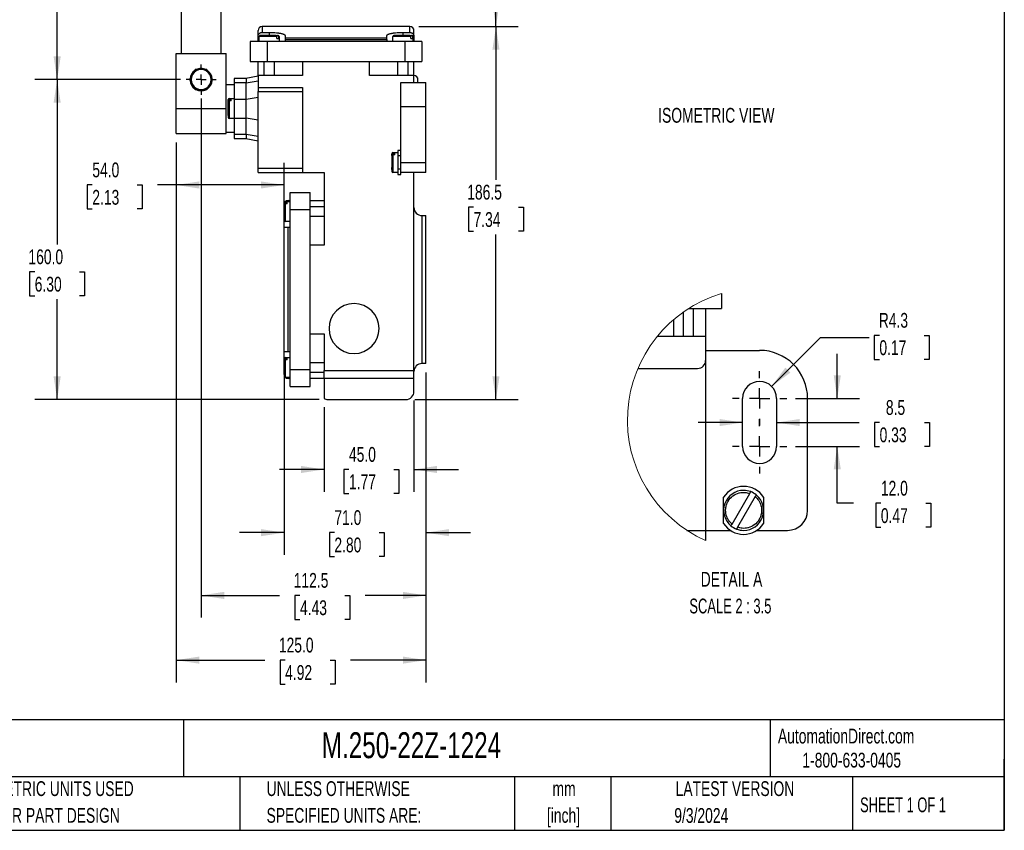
# Model space of a CAD drawing. Header units: millimetres. Extents: x 22 to 956, y 22 to 733.
# Tile 6 of 10: x 463 to 956, y 22 to 428. Entities that reach past the tile are written whole.
import ezdxf

# ---------------------------------------------------------------- set-up
doc = ezdxf.new("R2010")
doc.units = ezdxf.units.MM
doc.header["$LTSCALE"] = 3.5
doc.linetypes.add('CENTERX2', pattern=[20.32, 12.7, -2.54, 2.54, -2.54])
doc.layers.add('CENTER', color=40, linetype='CENTERX2')
doc.layers.add('DIMENSIONS', color=140, linetype='Continuous', lineweight=25)
doc.layers.add('TEXT', color=140, linetype='Continuous', lineweight=25)
doc.styles.add('SLDTEXTSTYLE0', font='TXT', dxfattribs={"width": 0.7})
doc.styles.add('SLDTEXTSTYLE1', font='TXT', dxfattribs={"width": 0.65})
doc.styles.add('SLDTEXTSTYLE2', font='TXT', dxfattribs={"width": 0.653846})
doc.dimstyles.new('SLDDIMSTYLE0', dxfattribs={"dimtxt": 7.553027, "dimasz": 11.557, "dimexe": 0, "dimexo": 0.0625, "dimgap": 1.888257, "dimtad": 0, "dimtih": 1, "dimtoh": 1, "dimrnd": 1e-09, "dimzin": 4, "dimdsep": 46, "dimtxsty": 'SLDTEXTSTYLE0', "dimsah": 1, "dimcen": 0.09, "dimadec": 0, "dimazin": 1, "dimtfac": 1, "dimtofl": 0, "dimtmove": 0, "dimatfit": 3, "dimfxl": 0, "dimfrac": 2, "dimtolj": 1, "dimtzin": 12, "dimarcsym": 0})
doc.dimstyles.new('SLDDIMSTYLE2', dxfattribs={"dimtxt": 7.553027, "dimasz": 11.557, "dimexe": 0, "dimexo": 0.0625, "dimgap": 1.888257, "dimtad": 0, "dimtih": 1, "dimtoh": 1, "dimrnd": 1e-09, "dimzin": 12, "dimdsep": 46, "dimtxsty": 'SLDTEXTSTYLE0', "dimsah": 1, "dimcen": 0.09, "dimadec": 0, "dimazin": 3, "dimtfac": 1, "dimtofl": 0, "dimtmove": 0, "dimatfit": 3, "dimfxl": 0, "dimfrac": 2, "dimtolj": 1, "dimtzin": 12, "dimarcsym": 0})
doc.dimstyles.new('SLDDIMSTYLE3', dxfattribs={"dimtxt": 7.553027, "dimasz": 11.557, "dimexe": 0, "dimexo": 0.0625, "dimgap": 1.888257, "dimtad": 0, "dimtih": 1, "dimtoh": 1, "dimrnd": 1e-09, "dimzin": 4, "dimdsep": 46, "dimtxsty": 'SLDTEXTSTYLE0', "dimsah": 1, "dimcen": 0.09, "dimadec": 0, "dimazin": 1, "dimtfac": 1, "dimtmove": 0, "dimatfit": 0, "dimfxl": 0, "dimfrac": 2, "dimtolj": 1, "dimtzin": 12, "dimarcsym": 0})
doc.dimstyles.new('SLDDIMSTYLE6', dxfattribs={"dimtxt": 7.553027, "dimasz": 11.557, "dimexe": 0, "dimexo": 0.0625, "dimgap": 1.888257, "dimtad": 0, "dimtih": 1, "dimtoh": 1, "dimlfac": 0.5, "dimrnd": 1e-09, "dimzin": 12, "dimdsep": 46, "dimtxsty": 'SLDTEXTSTYLE0', "dimsah": 1, "dimcen": 0, "dimadec": 0, "dimazin": 3, "dimtfac": 1, "dimtofl": 0, "dimtmove": 0, "dimatfit": 3, "dimfxl": 0, "dimfrac": 2, "dimtolj": 1, "dimtzin": 12, "dimarcsym": 0})
doc.dimstyles.new('SLDDIMSTYLE7', dxfattribs={"dimtxt": 7.553027, "dimasz": 11.557, "dimexe": 0, "dimexo": 0.0625, "dimgap": 1.888257, "dimtad": 0, "dimtih": 1, "dimtoh": 1, "dimlfac": 0.5, "dimrnd": 1e-09, "dimzin": 12, "dimdsep": 46, "dimtxsty": 'SLDTEXTSTYLE0', "dimsah": 1, "dimcen": 0.09, "dimadec": 0, "dimazin": 3, "dimtfac": 1, "dimtmove": 0, "dimatfit": 0, "dimfxl": 0, "dimfrac": 2, "dimtolj": 1, "dimtzin": 12, "dimarcsym": 0})
doc.dimstyles.new('SLDDIMSTYLE8', dxfattribs={"dimtxt": 7.553027, "dimasz": 11.557, "dimexe": 0, "dimexo": 0.0625, "dimgap": 1.888257, "dimtad": 0, "dimtih": 1, "dimtoh": 1, "dimlfac": 0.5, "dimrnd": 1e-09, "dimzin": 4, "dimdsep": 46, "dimtxsty": 'SLDTEXTSTYLE0', "dimsah": 1, "dimcen": 0.09, "dimadec": 0, "dimazin": 1, "dimtfac": 1, "dimtmove": 0, "dimatfit": 0, "dimfxl": 0, "dimfrac": 2, "dimtolj": 1, "dimtzin": 12, "dimarcsym": 0})

# ---------------------------------------------------------------- blocks, each defined once
blk = doc.blocks.new('_D_12')
at = {"layer": 'DIMENSIONS'}
for p, q in [((558.32, 563.35), (712.49, 563.35)), ((701.37, 563.35), (701.37, 515.26)), ((690.15, 501.57), (687.61, 501.57)), ((687.61, 501.57), (687.61, 489.56)), ((712.6, 501.57), (715.13, 501.57)), ((715.13, 501.57), (715.13, 489.56)), ((687.61, 489.56), (690.15, 489.56)), ((701.37, 424.2), (701.37, 487.87)), ((715.13, 489.56), (712.6, 489.56)), ((662.82, 424.2), (712.49, 424.2))]:
    blk.add_line(p, q, dxfattribs=at)
for points in [[(701.37, 563.35), (699.6, 551.8), (703.15, 551.8)], [(701.37, 424.2), (703.15, 435.76), (699.6, 435.76)]]:
    blk.add_solid(points, dxfattribs=at)
at = {"layer": 'DIMENSIONS', "char_height": 7.408, "attachment_point": 1, "style": 'SLDTEXTSTYLE0'}
for s, insert in [('139.2', (687.01, 512.81)), ('5.48', (690.15, 499.11))]:
    blk.add_mtext(s, dxfattribs=dict(at, insert=insert))
blk = doc.blocks.new('_D_13')
at = {"layer": 'DIMENSIONS'}
for p, q in [((549.43, 563.35), (470.76, 563.35)), ((481.87, 563.35), (481.87, 494.81)), ((470.65, 481.12), (468.11, 481.12)), ((468.11, 481.12), (468.11, 469.11)), ((493.1, 481.12), (495.63, 481.12)), ((495.63, 481.12), (495.63, 469.11)), ((468.11, 469.11), (470.65, 469.11)), ((495.63, 469.11), (493.1, 469.11)), ((481.87, 397.7), (481.87, 467.42)), ((541.89, 397.7), (470.76, 397.7))]:
    blk.add_line(p, q, dxfattribs=at)
for points in [[(481.87, 563.35), (480.1, 551.8), (483.65, 551.8)], [(481.87, 397.7), (483.65, 409.26), (480.1, 409.26)]]:
    blk.add_solid(points, dxfattribs=at)
at = {"layer": 'DIMENSIONS', "char_height": 7.408, "attachment_point": 1, "style": 'SLDTEXTSTYLE0'}
for s, insert in [('165.7', (467.51, 492.36)), ('6.52', (470.65, 478.66))]:
    blk.add_mtext(s, dxfattribs=dict(at, insert=insert))
blk = doc.blocks.new('_D_14')
at = {"layer": 'DIMENSIONS'}
for p, q in [((662.82, 424.2), (712.49, 424.2)), ((701.37, 424.2), (701.37, 347.58)), ((690.15, 333.88), (687.61, 333.88)), ((687.61, 333.88), (687.61, 321.88)), ((712.6, 333.88), (715.13, 333.88)), ((715.13, 333.88), (715.13, 321.88)), ((687.61, 321.88), (690.15, 321.88)), ((701.37, 237.7), (701.37, 320.19)), ((715.13, 321.88), (712.6, 321.88)), ((660.82, 237.7), (712.49, 237.7))]:
    blk.add_line(p, q, dxfattribs=at)
for points in [[(701.37, 424.2), (699.6, 412.65), (703.15, 412.65)], [(701.37, 237.7), (703.15, 249.26), (699.6, 249.26)]]:
    blk.add_solid(points, dxfattribs=at)
at = {"layer": 'DIMENSIONS', "char_height": 7.408, "attachment_point": 1, "style": 'SLDTEXTSTYLE0'}
for s, insert in [('186.5', (687.01, 345.12)), ('7.34', (690.15, 331.43))]:
    blk.add_mtext(s, dxfattribs=dict(at, insert=insert))
blk = doc.blocks.new('_D_15')
at = {"layer": 'DIMENSIONS'}
for p, q in [((660.37, 237.26), (660.37, 191.59)), ((615.37, 233.79), (615.37, 191.59)), ((615.37, 202.7), (593.15, 202.7)), ((627.84, 202.7), (625.31, 202.7)), ((625.31, 202.7), (625.31, 190.7)), ((650.29, 202.7), (652.82, 202.7)), ((652.82, 202.7), (652.82, 190.7)), ((660.37, 202.7), (682.6, 202.7)), ((625.31, 190.7), (627.84, 190.7)), ((652.82, 190.7), (650.29, 190.7))]:
    blk.add_line(p, q, dxfattribs=at)
for points in [[(615.37, 202.7), (603.82, 204.48), (603.82, 200.92)], [(660.37, 202.7), (671.93, 200.92), (671.93, 204.48)]]:
    blk.add_solid(points, dxfattribs=at)
at = {"layer": 'DIMENSIONS', "char_height": 7.408, "attachment_point": 1, "style": 'SLDTEXTSTYLE0'}
for s, insert in [('45.0', (627.84, 213.94)), ('1.77', (627.84, 200.25))]:
    blk.add_mtext(s, dxfattribs=dict(at, insert=insert))
blk = doc.blocks.new('_D_16')
at = {"layer": 'DIMENSIONS'}
for p, q in [((595.37, 257.26), (595.37, 159.99)), ((666.37, 251.26), (666.37, 159.99)), ((595.37, 171.1), (573.15, 171.1)), ((620.56, 171.1), (618.03, 171.1)), ((618.03, 171.1), (618.03, 159.1)), ((643.01, 171.1), (645.54, 171.1)), ((645.54, 171.1), (645.54, 159.1)), ((666.37, 171.1), (688.6, 171.1)), ((618.03, 159.1), (620.56, 159.1)), ((645.54, 159.1), (643.01, 159.1))]:
    blk.add_line(p, q, dxfattribs=at)
for points in [[(595.37, 171.1), (583.82, 172.88), (583.82, 169.32)], [(666.37, 171.1), (677.93, 169.32), (677.93, 172.88)]]:
    blk.add_solid(points, dxfattribs=at)
at = {"layer": 'DIMENSIONS', "char_height": 7.408, "attachment_point": 1, "style": 'SLDTEXTSTYLE0'}
for s, insert in [('71.0', (620.56, 182.34)), ('2.80', (620.56, 168.65))]:
    blk.add_mtext(s, dxfattribs=dict(at, insert=insert))
blk = doc.blocks.new('_D_17')
at = {"layer": 'DIMENSIONS'}
for p, q in [((553.87, 388.26), (553.87, 128.59)), ((666.37, 251.26), (666.37, 128.59)), ((553.87, 139.7), (593.12, 139.7)), ((603.35, 139.7), (600.82, 139.7)), ((600.82, 139.7), (600.82, 127.7)), ((625.8, 139.7), (628.33, 139.7)), ((628.33, 139.7), (628.33, 127.7)), ((666.37, 139.7), (636.03, 139.7)), ((600.82, 127.7), (603.35, 127.7)), ((628.33, 127.7), (625.8, 127.7))]:
    blk.add_line(p, q, dxfattribs=at)
for points in [[(553.87, 139.7), (565.43, 137.92), (565.43, 141.48)], [(666.37, 139.7), (654.82, 141.48), (654.82, 137.92)]]:
    blk.add_solid(points, dxfattribs=at)
at = {"layer": 'DIMENSIONS', "char_height": 7.408, "attachment_point": 1, "style": 'SLDTEXTSTYLE0'}
for s, insert in [('112.5', (600.21, 150.94)), ('4.43', (603.35, 137.25))]:
    blk.add_mtext(s, dxfattribs=dict(at, insert=insert))
blk = doc.blocks.new('_D_18')
at = {"layer": 'DIMENSIONS'}
for p, q in [((541.37, 366.26), (541.37, 333.88)), ((595.37, 328.15), (595.37, 356.11)), ((499.46, 345), (496.93, 345)), ((496.93, 345), (496.93, 332.99)), ((521.91, 345), (524.44, 345)), ((524.44, 345), (524.44, 332.99)), ((541.37, 345), (532.14, 345)), ((595.37, 345), (541.37, 345)), ((496.93, 332.99), (499.46, 332.99)), ((524.44, 332.99), (521.91, 332.99))]:
    blk.add_line(p, q, dxfattribs=at)
for points in [[(541.37, 345), (552.93, 343.22), (552.93, 346.77)], [(595.37, 345), (583.82, 346.77), (583.82, 343.22)]]:
    blk.add_solid(points, dxfattribs=at)
at = {"layer": 'DIMENSIONS', "char_height": 7.408, "attachment_point": 1, "style": 'SLDTEXTSTYLE0'}
for s, insert in [('54.0', (499.46, 356.24)), ('2.13', (499.46, 342.54))]:
    blk.add_mtext(s, dxfattribs=dict(at, insert=insert))
blk = doc.blocks.new('_D_19')
at = {"layer": 'DIMENSIONS'}
for p, q in [((543.65, 397.7), (470.76, 397.7)), ((481.87, 397.7), (481.87, 315.23)), ((470.65, 301.53), (468.11, 301.53)), ((468.11, 301.53), (468.11, 289.53)), ((493.1, 301.53), (495.63, 301.53)), ((495.63, 301.53), (495.63, 289.53)), ((468.11, 289.53), (470.65, 289.53)), ((481.87, 237.7), (481.87, 287.84)), ((495.63, 289.53), (493.1, 289.53)), ((612.93, 237.7), (470.76, 237.7))]:
    blk.add_line(p, q, dxfattribs=at)
for points in [[(481.87, 397.7), (480.1, 386.15), (483.65, 386.15)], [(481.87, 237.7), (483.65, 249.26), (480.1, 249.26)]]:
    blk.add_solid(points, dxfattribs=at)
at = {"layer": 'DIMENSIONS', "char_height": 7.408, "attachment_point": 1, "style": 'SLDTEXTSTYLE0'}
for s, insert in [('160.0', (467.51, 312.78)), ('6.30', (470.65, 299.08))]:
    blk.add_mtext(s, dxfattribs=dict(at, insert=insert))
blk = doc.blocks.new('_D_21')
at = {"layer": 'DIMENSIONS'}
for p, q in [((541.37, 366.26), (541.37, 96.23)), ((666.37, 251.26), (666.37, 96.23)), ((541.37, 107.34), (585.69, 107.34)), ((595.93, 107.34), (593.39, 107.34)), ((593.39, 107.34), (593.39, 95.34)), ((618.38, 107.34), (620.91, 107.34)), ((620.91, 107.34), (620.91, 95.34)), ((666.37, 107.34), (628.61, 107.34)), ((593.39, 95.34), (595.93, 95.34)), ((620.91, 95.34), (618.38, 95.34))]:
    blk.add_line(p, q, dxfattribs=at)
for points in [[(541.37, 107.34), (552.93, 105.56), (552.93, 109.12)], [(666.37, 107.34), (654.82, 109.12), (654.82, 105.56)]]:
    blk.add_solid(points, dxfattribs=at)
at = {"layer": 'DIMENSIONS', "char_height": 7.408, "attachment_point": 1, "style": 'SLDTEXTSTYLE0'}
for s, insert in [('125.0', (592.79, 118.58)), ('4.92', (595.93, 104.88))]:
    blk.add_mtext(s, dxfattribs=dict(at, insert=insert))
blk = doc.blocks.new('SW_CENTERMARKSYMBOL_5')
at = {"layer": 'CENTER', "color": 0}
for p, q in [((0, 5.08), (0, 7.54)), ((-5.08, 0), (-7.54, 0)), ((0, 0), (-2.54, 0)), ((0, 0), (0, 2.54)), ((0, 0), (0, -2.54)), ((0, 0), (2.54, 0)), ((5.08, 0), (7.54, 0)), ((0, -5.08), (0, -7.54))]:
    blk.add_line(p, q, dxfattribs=at)
blk = doc.blocks.new('_D_22')
at = {"layer": 'DIMENSIONS'}
for p, q in [((839.28, 244.27), (863.72, 268.71)), ((863.72, 268.71), (888.11, 268.71)), ((893.18, 269.77), (890.65, 269.77)), ((890.65, 269.77), (890.65, 257.77)), ((915.63, 269.77), (918.16, 269.77)), ((918.16, 269.77), (918.16, 257.77)), ((890.65, 257.77), (893.18, 257.77)), ((918.16, 257.77), (915.63, 257.77))]:
    blk.add_line(p, q, dxfattribs=at)
blk.add_solid([(839.28, 244.27), (848.71, 251.18), (846.2, 253.7)], dxfattribs=at)
at = {"layer": 'DIMENSIONS', "char_height": 7.408, "attachment_point": 1, "style": 'SLDTEXTSTYLE0'}
for s, insert in [('R4.3', (892.89, 281.01)), ('0.17', (893.18, 267.32))]:
    blk.add_mtext(s, dxfattribs=dict(at, insert=insert))
blk = doc.blocks.new('_D_23')
at = {"layer": 'DIMENSIONS'}
for p, q in [((824.77, 226.17), (802.55, 226.17)), ((841.77, 226.17), (883.05, 226.17)), ((893.29, 226.17), (890.75, 226.17)), ((890.75, 226.17), (890.75, 214.17)), ((915.73, 226.17), (918.27, 226.17)), ((918.27, 226.17), (918.27, 214.17)), ((890.75, 214.17), (893.29, 214.17)), ((918.27, 214.17), (915.73, 214.17))]:
    blk.add_line(p, q, dxfattribs=at)
for points in [[(824.77, 226.17), (813.21, 227.95), (813.21, 224.39)], [(841.77, 226.17), (853.33, 224.39), (853.33, 227.95)]]:
    blk.add_solid(points, dxfattribs=at)
at = {"layer": 'DIMENSIONS', "char_height": 7.408, "attachment_point": 1, "style": 'SLDTEXTSTYLE0'}
for s, insert in [('8.5', (896.43, 237.41)), ('0.33', (893.29, 223.72))]:
    blk.add_mtext(s, dxfattribs=dict(at, insert=insert))
blk = doc.blocks.new('_D_24')
at = {"layer": 'DIMENSIONS'}
for p, q in [((872.11, 238.26), (872.11, 260.48)), ((851.3, 238.26), (883.23, 238.26)), ((851.3, 214.26), (883.23, 214.26)), ((872.11, 185.77), (872.11, 214.26)), ((880.3, 185.77), (872.11, 185.77)), ((893.92, 185.77), (891.39, 185.77)), ((891.39, 185.77), (891.39, 173.77)), ((916.37, 185.77), (918.9, 185.77)), ((918.9, 185.77), (918.9, 173.77)), ((891.39, 173.77), (893.92, 173.77)), ((918.9, 173.77), (916.37, 173.77))]:
    blk.add_line(p, q, dxfattribs=at)
for points in [[(872.11, 238.26), (873.89, 249.81), (870.33, 249.81)], [(872.11, 214.26), (870.33, 202.7), (873.89, 202.7)]]:
    blk.add_solid(points, dxfattribs=at)
at = {"layer": 'DIMENSIONS', "char_height": 7.408, "attachment_point": 1, "style": 'SLDTEXTSTYLE0'}
for s, insert in [('12.0', (893.92, 197.02)), ('0.47', (893.92, 183.32))]:
    blk.add_mtext(s, dxfattribs=dict(at, insert=insert))
blk = doc.blocks.new('SW_CENTERMARKSYMBOL_6')
at = {"layer": 'CENTER', "color": 0}
for p, q in [((0, 10.16), (0, 13.58)), ((0, 0), (0, 5.08)), ((-10.16, 0), (-13.58, 0)), ((0, 0), (-5.08, 0)), ((0, 0), (0, -5.08)), ((0, 0), (5.08, 0)), ((10.16, 0), (13.58, 0)), ((0, -10.16), (0, -13.58))]:
    blk.add_line(p, q, dxfattribs=at)
blk = doc.blocks.new('SW_CENTERMARKSYMBOL_7')
at = {"layer": 'CENTER', "color": 0}
for p, q in [((0, 10.16), (0, 13.58)), ((0, 0), (0, 5.08)), ((-10.16, 0), (-13.58, 0)), ((0, 0), (-5.08, 0)), ((0, 0), (0, -5.08)), ((0, 0), (5.08, 0)), ((10.16, 0), (13.58, 0)), ((0, -10.16), (0, -13.58))]:
    blk.add_line(p, q, dxfattribs=at)

msp = doc.modelspace()

# ---------------------------------------------------------------- linework, layer by layer
for p, q in [((543.873, 460.704), (543.873, 410.702)), ((563.873, 410.702), (563.873, 460.704)), ((658.373, 424.202), (584.373, 424.202)), ((584.373, 424.202), (584.373, 421.291)), ((658.373, 421.291), (658.373, 424.202)), ((582.373, 416.702), (582.373, 419.261)), ((582.873, 416.702), (582.873, 419.202)), ((591.748, 419.202), (582.873, 419.202)), ((584.373, 421.291), (587.873, 421.291)), ((584.438, 419.702), (584.475, 419.702)), ((587.873, 421.291), (587.873, 419.702)), ((591.438, 419.702), (592.108, 419.702)), ((591.748, 418.202), (591.748, 419.202)), ((592.548, 419.202), (592.548, 418.202)), ((592.873, 419.202), (592.548, 419.202)), ((592.873, 419.202), (592.873, 416.702)), ((595.873, 419.743), (595.873, 418.666)), ((595.873, 418.666), (595.873, 417.693)), ((595.873, 418.666), (646.873, 418.666)), ((646.873, 418.666), (646.873, 419.743)), ((646.873, 417.693), (646.873, 418.666)), ((649.873, 416.702), (649.873, 419.202)), ((658.748, 419.202), (649.873, 419.202)), ((651.438, 419.702), (651.455, 419.702)), ((654.873, 421.291), (658.373, 421.291)), ((654.873, 421.291), (654.873, 419.702)), ((658.438, 419.702), (659.108, 419.702)), ((658.748, 418.202), (658.748, 419.202)), ((659.548, 419.202), (659.548, 418.202)), ((659.873, 419.202), (659.548, 419.202)), ((659.873, 419.202), (659.873, 416.702)), ((660.373, 419.261), (660.373, 416.702)), ((578.373, 416.702), (578.373, 406.702)), ((586.873, 416.702), (578.373, 416.702)), ((586.873, 416.702), (586.873, 406.702)), ((655.873, 416.702), (586.873, 416.702)), ((591.748, 418.202), (592.548, 418.202)), ((595.873, 417.693), (646.873, 417.693)), ((595.873, 417.693), (595.873, 416.702)), ((646.873, 417.693), (646.873, 416.702)), ((655.873, 416.702), (655.873, 406.702)), ((664.373, 416.702), (655.873, 416.702)), ((658.748, 418.202), (659.548, 418.202)), ((664.373, 416.702), (664.373, 406.702)), ((541.373, 383.202), (541.373, 410.702)), ((541.373, 410.702), (566.373, 410.702)), ((566.373, 383.202), (566.373, 410.702)), ((578.373, 406.702), (586.873, 406.702)), ((582.373, 399.702), (582.373, 406.702)), ((585.373, 399.702), (585.373, 406.702)), ((586.873, 406.702), (655.873, 406.702)), ((590.373, 406.702), (590.373, 399.702)), ((604.673, 406.702), (604.673, 399.702)), ((638.073, 399.702), (638.073, 406.702)), ((652.373, 399.702), (652.373, 406.702)), ((655.873, 406.702), (664.373, 406.702)), ((657.373, 406.702), (657.373, 399.702)), ((660.373, 399.702), (660.373, 406.702)), ((582.373, 399.352), (576.339, 398.179)), ((582.373, 399.702), (582.373, 393.702)), ((604.673, 399.702), (582.373, 399.702)), ((660.373, 399.702), (638.073, 399.702)), ((660.373, 396.202), (660.373, 399.702)), ((566.373, 395.202), (570.373, 395.202)), ((576.457, 398.202), (570.373, 398.202)), ((570.373, 398.202), (570.373, 396.193)), ((570.373, 396.193), (576.375, 396.192)), ((570.373, 396.193), (570.373, 387.965)), ((576.373, 387.965), (576.373, 396.124)), ((576.374, 396.124), (576.375, 396.192)), ((576.375, 396.11), (582.373, 397.114)), ((653.873, 396.202), (666.373, 396.202)), ((653.873, 384.202), (653.873, 396.202)), ((662.373, 396.202), (662.373, 397.702)), ((666.373, 384.202), (666.373, 396.202)), ((582.373, 393.702), (604.683, 393.702)), ((582.373, 393.702), (582.373, 391.702)), ((582.373, 391.702), (604.683, 391.702)), ((582.373, 385.189), (582.373, 391.702)), ((604.683, 393.702), (604.683, 351.202)), ((567.373, 379.767), (567.373, 387.437)), ((567.873, 388.202), (567.873, 387.877)), ((567.873, 388.202), (570.373, 388.202)), ((567.873, 387.877), (568.873, 387.877)), ((567.873, 387.077), (567.873, 378.202)), ((568.873, 387.077), (567.873, 387.077)), ((568.873, 387.077), (568.873, 387.877)), ((570.373, 387.965), (570.373, 378.439)), ((570.373, 387.965), (576.373, 387.965)), ((582.373, 388.801), (576.373, 387.797)), ((576.373, 378.439), (576.373, 387.965)), ((653.873, 384.202), (666.373, 384.202)), ((653.873, 356.202), (653.873, 384.202)), ((666.373, 356.202), (666.373, 384.202)), ((541.373, 383.202), (566.373, 383.202)), ((541.373, 370.702), (541.373, 383.202)), ((566.373, 370.702), (566.373, 383.202)), ((582.373, 353.202), (582.373, 381.216)), ((570.373, 378.202), (567.873, 378.202)), ((570.373, 378.439), (576.373, 378.439)), ((570.373, 378.439), (570.373, 370.212)), ((576.373, 378.608), (582.373, 377.603)), ((576.373, 370.28), (576.373, 378.439)), ((541.373, 370.702), (566.373, 370.702)), ((570.373, 371.202), (566.373, 371.202)), ((576.375, 370.212), (570.373, 370.212)), ((570.373, 370.212), (570.373, 368.202)), ((576.375, 370.212), (576.374, 370.28)), ((582.373, 369.29), (576.375, 370.295)), ((570.373, 368.202), (576.457, 368.202)), ((576.339, 368.225), (582.373, 367.052)), ((649.373, 359.767), (649.373, 360.437)), ((649.873, 361.202), (649.873, 360.877)), ((649.873, 361.202), (652.373, 361.202)), ((649.873, 360.877), (650.873, 360.877)), ((649.873, 360.077), (649.873, 351.202)), ((650.873, 360.077), (649.873, 360.077)), ((650.873, 360.077), (650.873, 360.877)), ((653.873, 362.202), (652.373, 362.202)), ((652.373, 362.202), (652.373, 359.519)), ((652.373, 359.519), (652.373, 356.202)), ((653.873, 359.519), (652.373, 359.519)), ((652.373, 356.202), (652.373, 352.886)), ((653.873, 351.202), (653.873, 356.202)), ((653.873, 356.202), (666.373, 356.202)), ((666.373, 351.202), (666.373, 356.202)), ((604.683, 353.202), (582.373, 353.202)), ((582.373, 351.202), (582.373, 353.202)), ((582.373, 351.202), (604.683, 351.202)), ((604.683, 351.202), (615.373, 351.202)), ((615.373, 351.202), (615.373, 314.902)), ((649.373, 352.767), (649.373, 353.823)), ((652.373, 351.202), (649.873, 351.202)), ((653.873, 352.886), (652.373, 352.886)), ((652.373, 352.886), (652.373, 350.202)), ((652.373, 350.202), (653.873, 350.202)), ((666.373, 351.202), (653.873, 351.202)), ((653.873, 350.202), (653.873, 351.202)), ((660.373, 252.202), (660.373, 351.202)), ((598.373, 341.202), (608.373, 341.202)), ((598.373, 332.702), (598.373, 341.202)), ((608.373, 332.702), (608.373, 341.202)), ((595.373, 328.267), (595.373, 335.937)), ((595.873, 336.702), (595.873, 336.377)), ((595.873, 336.702), (598.373, 336.702)), ((595.873, 336.377), (596.873, 336.377)), ((595.873, 335.577), (595.873, 326.702)), ((596.873, 335.577), (595.873, 335.577)), ((596.873, 335.577), (596.873, 336.377)), ((597.373, 337.202), (598.373, 337.202)), ((608.373, 337.202), (615.373, 337.202)), ((598.373, 252.702), (598.373, 332.702)), ((598.373, 332.702), (608.373, 332.702)), ((608.373, 334.202), (615.373, 334.202)), ((608.373, 252.702), (608.373, 332.702)), ((595.373, 323.702), (595.373, 328.267)), ((598.373, 326.702), (595.873, 326.702)), ((615.373, 329.202), (608.373, 329.202)), ((664.373, 329.702), (664.373, 255.702)), ((664.373, 329.702), (666.373, 329.702)), ((666.373, 255.702), (666.373, 329.702)), ((595.373, 261.702), (595.373, 323.702)), ((597.373, 323.702), (595.373, 323.702)), ((597.373, 261.702), (597.373, 323.702)), ((598.373, 323.702), (597.373, 323.702)), ((615.373, 314.902), (608.373, 314.902)), ((814.272, 290.685), (814.272, 283.258)), ((795.272, 269.258), (795.272, 281.49)), ((797.928, 283.258), (814.272, 283.258)), ((800.272, 269.258), (800.272, 283.258)), ((806.272, 283.258), (806.272, 269.258)), ((790.272, 277.616), (790.272, 269.258)), ((608.373, 270.502), (615.373, 270.502)), ((615.373, 270.502), (615.373, 252.202)), ((806.272, 269.258), (782.087, 269.258)), ((806.272, 269.258), (806.272, 257.258)), ((595.373, 261.702), (597.373, 261.702)), ((595.373, 258.003), (595.373, 261.702)), ((597.373, 261.702), (598.373, 261.702)), ((806.272, 262.258), (833.272, 262.258)), ((595.373, 250.267), (595.373, 257.937)), ((595.873, 258.702), (595.873, 258.377)), ((595.873, 258.702), (598.373, 258.702)), ((595.873, 258.377), (596.873, 258.377)), ((595.873, 257.577), (595.873, 248.702)), ((596.873, 257.577), (595.873, 257.577)), ((596.873, 257.577), (596.873, 258.377)), ((608.373, 256.202), (615.373, 256.202)), ((806.272, 257.258), (806.272, 172.258)), ((598.373, 252.702), (608.373, 252.702)), ((598.373, 244.202), (598.373, 252.702)), ((608.373, 244.202), (608.373, 252.702)), ((615.373, 251.202), (608.373, 251.202)), ((615.373, 252.202), (660.373, 252.202)), ((615.373, 248.202), (615.373, 252.202)), ((660.373, 248.202), (660.373, 252.202)), ((666.373, 255.702), (664.373, 255.702)), ((772.407, 253.258), (802.272, 253.258)), ((598.373, 248.702), (595.873, 248.702)), ((598.373, 248.202), (597.373, 248.202)), ((615.373, 248.202), (608.373, 248.202)), ((660.373, 248.202), (615.373, 248.202)), ((615.373, 248.202), (615.373, 238.238)), ((660.373, 241.702), (660.373, 248.202)), ((598.373, 244.202), (608.373, 244.202)), ((617.373, 237.702), (656.373, 237.702)), ((824.772, 214.258), (824.772, 238.258)), ((841.772, 238.258), (841.772, 214.258)), ((857.272, 182.258), (857.272, 238.258)), ((815.272, 182.258), (815.272, 188.891)), ((819.458, 175.388), (828.315, 190.728)), ((831.086, 189.128), (822.229, 173.788)), ((835.272, 188.891), (835.272, 182.258)), ((815.272, 175.624), (815.272, 182.258)), ((835.272, 182.258), (835.272, 175.624)), ((796.918, 172.258), (806.272, 172.258)), ((806.272, 172.258), (806.272, 167.144)), ((806.272, 172.258), (818.639, 172.258)), ((831.905, 172.258), (847.272, 172.258))]:
    msp.add_line(p, q)
for centre, radius, start, end in [((584.373, 422.202), 2, 90, 180), ((658.373, 422.202), 2, 0, 90), ((583.373, 419.202), 0.5, 90, 180), ((592.373, 419.202), 0.5, 0, 90), ((650.373, 419.202), 0.5, 90, 180), ((659.373, 419.202), 0.5, 0, 90), ((553.873, 397.702), 5.55, 124.27674, 175.72326), ((553.873, 397.702), 5, 150, 210), ((553.873, 397.702), 5, 90, 150), ((553.873, 397.702), 5.55, 90, 115.72326), ((553.873, 397.702), 5.55, 64.27674, 90), ((553.873, 397.702), 5, 30, 90), ((553.873, 397.702), 5.55, 4.27674, 55.72326), ((553.873, 397.702), 5, 330, 30), ((660.373, 397.702), 2, 0, 90), ((553.873, 397.702), 5.55, 184.27674, 235.72326), ((553.873, 397.702), 5, 210, 270), ((553.873, 397.702), 5, 270, 330), ((553.873, 397.702), 5.55, 304.27674, 355.72326), ((553.873, 397.702), 5.55, 244.27674, 270), ((553.873, 397.702), 5.55, 270, 295.72326), ((567.873, 387.702), 0.5, 90, 180), ((567.873, 378.702), 0.5, 180, 270), ((649.873, 360.702), 0.5, 90, 180), ((649.873, 351.702), 0.5, 180, 270), ((595.873, 336.202), 0.5, 90, 180), ((597.373, 335.202), 2, 90, 131.40962), ((664.373, 333.702), 4, 180, 270), ((595.873, 327.202), 0.5, 180, 270), ((630.373, 273.202), 12.5, 90, 270), ((630.373, 273.202), 12.5, 270, 90), ((833.272, 238.258), 24, 359.99996, 90.00003), ((595.873, 258.202), 0.5, 90, 180), ((802.272, 257.258), 4, 270, 359.99999), ((664.373, 251.702), 4, 90, 180), ((595.873, 249.202), 0.5, 180, 270), ((597.373, 250.202), 2, 228.59038, 270), ((833.272, 238.258), 8.5, 0.00001, 179.99999), ((656.373, 241.702), 4, 270, 0), ((617.373, 241.702), 4, 240, 270), ((833.272, 214.258), 8.5, 180.00003, 359.99997), ((825.272, 182.258), 12, 33.55733, 146.44267), ((825.272, 182.258), 10, 90.00003, 230.79307), ((825.272, 182.258), 10, 69.20685, 89.99983), ((825.272, 182.258), 10, 270.00001, 50.79307), ((825.272, 182.258), 10, 50.79297, 69.20724), ((847.272, 182.258), 10, 270.00004, 0.00001), ((825.272, 182.258), 12, 213.55726, 326.44274), ((825.272, 182.258), 10, 230.79343, 249.20678), ((825.272, 182.258), 10, 249.20673, 270.00018)]:
    msp.add_arc(centre, radius, start, end)
at = {"color": 7, "linetype": 'Continuous', "lineweight": 18}
msp.add_arc((833.158, 227.432), 66.012, 106.62491, 245.965, dxfattribs=at)
for points, knots in [([(582.373, 419.261), (582.373, 419.342), (582.373, 419.502), (582.373, 419.731), (582.373, 419.95), (582.373, 420.159), (582.373, 420.357), (582.373, 420.546), (582.373, 420.724), (582.373, 420.893), (582.373, 421.051), (582.373, 421.199), (582.373, 421.337), (582.373, 421.495), (582.373, 421.664), (582.373, 421.83), (582.373, 421.966), (582.373, 422.072), (582.373, 422.147), (582.373, 422.194), (582.373, 422.199), (582.373, 422.202)], [0, 0, 0, 0, 0.0416063, 0.0832023, 0.1247901, 0.166372, 0.20795, 0.2495264, 0.2911031, 0.3326825, 0.3742666, 0.4158575, 0.4574575, 0.4990686, 0.5706497, 0.6422062, 0.7137488, 0.7852886, 0.8568364, 0.9284033, 1, 1, 1, 1]), ([(582.373, 419.261), (582.374, 419.307), (582.376, 419.395), (582.389, 419.523), (582.408, 419.641), (582.432, 419.751), (582.459, 419.852), (582.489, 419.943), (582.52, 420.025), (582.593, 420.199), (582.733, 420.444), (582.957, 420.707), (583.185, 420.901), (583.406, 421.044), (583.64, 421.155), (583.881, 421.234), (584.127, 421.282), (584.292, 421.288), (584.373, 421.291)], [0, 0, 0, 0, 0.0431161, 0.0836812, 0.121695, 0.1571574, 0.1900683, 0.2204274, 0.2482347, 0.2734902, 0.3991179, 0.514445, 0.5989556, 0.6819917, 0.7635824, 0.8437585, 0.9225528, 1, 1, 1, 1]), ([(591.308, 419.702), (590.987, 419.702), (590.345, 419.702), (588.97, 419.702), (587.624, 419.702), (586.462, 419.702), (585.893, 419.702), (585.622, 419.702), (585.617, 419.702), (585.599, 419.702), (585.072, 419.702), (584.175, 419.702), (583.66, 419.702), (583.51, 419.702), (583.416, 419.702), (583.413, 419.702), (583.411, 419.702)], [0, 0, 0, 0, 0.1231986, 0.2463973, 0.4017794, 0.4855222, 0.5710723, 0.571124, 0.5715187, 0.5726045, 0.5766942, 0.7395835, 0.8949657, 0.8960007, 0.9045981, 1, 1, 1, 1]), ([(587.873, 421.291), (587.973, 421.291), (588.17, 421.291), (588.465, 421.288), (588.756, 421.283), (589.1, 421.275), (589.497, 421.263), (590.101, 421.238), (591.036, 421.184), (592, 421.096), (592.826, 420.99), (593.386, 420.901), (593.894, 420.804), (594.355, 420.695), (594.769, 420.575), (595.141, 420.438), (595.449, 420.286), (595.648, 420.146), (595.764, 420.028), (595.827, 419.935), (595.866, 419.84), (595.871, 419.775), (595.873, 419.743)], [0, 0, 0, 0, 0.0234497, 0.0466988, 0.0697796, 0.0927254, 0.1287626, 0.1652605, 0.2394686, 0.3615811, 0.4209518, 0.4805996, 0.5376778, 0.5954168, 0.6568804, 0.7176742, 0.7860859, 0.8546253, 0.8907, 0.9268777, 0.9632734, 1, 1, 1, 1]), ([(591.748, 419.202), (591.747, 419.223), (591.746, 419.266), (591.734, 419.329), (591.717, 419.391), (591.692, 419.45), (591.66, 419.505), (591.612, 419.568), (591.539, 419.634), (591.432, 419.69), (591.351, 419.698), (591.308, 419.702)], [0, 0, 0, 0, 0.08045338, 0.16172735, 0.24385572, 0.3268699, 0.41079834, 0.49566609, 0.6451961, 0.81332079, 1, 1, 1, 1]), ([(592.108, 419.702), (592.13, 419.701), (592.173, 419.699), (592.233, 419.683), (592.289, 419.66), (592.339, 419.63), (592.383, 419.594), (592.437, 419.539), (592.494, 419.453), (592.539, 419.331), (592.545, 419.245), (592.548, 419.202)], [0, 0, 0, 0, 0.0951196, 0.1858915, 0.2723087, 0.3543674, 0.4320677, 0.5054143, 0.6728583, 0.837639, 1, 1, 1, 1]), ([(592.346, 419.702), (592.353, 419.702), (592.399, 419.702), (592.243, 419.702), (592.108, 419.702)], [0, 0, 0, 0, 0.1359361, 1, 1, 1, 1]), ([(646.873, 419.743), (646.874, 419.764), (646.876, 419.806), (646.893, 419.869), (646.92, 419.931), (646.958, 419.992), (647.007, 420.052), (647.104, 420.148), (647.283, 420.278), (647.584, 420.428), (647.948, 420.565), (648.358, 420.686), (648.814, 420.796), (649.321, 420.894), (649.881, 420.984), (650.712, 421.093), (651.673, 421.181), (652.598, 421.235), (653.18, 421.26), (653.607, 421.274), (654.029, 421.284), (654.449, 421.29), (654.731, 421.291), (654.873, 421.291)], [0, 0, 0, 0, 0.0240201, 0.0478916, 0.0716458, 0.0953142, 0.1189286, 0.1425214, 0.2102544, 0.2778227, 0.3385097, 0.3999551, 0.4577022, 0.5148733, 0.5750742, 0.6350031, 0.758637, 0.8303679, 0.8655991, 0.9004221, 0.9332539, 0.9664141, 1, 1, 1, 1]), ([(658.308, 419.702), (657.987, 419.702), (657.345, 419.702), (655.97, 419.702), (654.624, 419.702), (653.462, 419.702), (652.893, 419.702), (652.622, 419.702), (652.617, 419.702), (652.599, 419.702), (652.072, 419.702), (651.175, 419.702), (650.66, 419.702), (650.51, 419.702), (650.416, 419.702), (650.413, 419.702), (650.411, 419.702)], [0, 0, 0, 0, 0.1231986, 0.2463973, 0.4017794, 0.4855222, 0.5710723, 0.571124, 0.5715187, 0.5726045, 0.5766942, 0.7395835, 0.8949657, 0.8960007, 0.9045981, 1, 1, 1, 1]), ([(658.748, 419.202), (658.747, 419.223), (658.746, 419.266), (658.734, 419.329), (658.717, 419.391), (658.692, 419.45), (658.66, 419.505), (658.612, 419.568), (658.539, 419.634), (658.432, 419.69), (658.351, 419.698), (658.308, 419.702)], [0, 0, 0, 0, 0.0804534, 0.1617273, 0.2438557, 0.3268699, 0.4107983, 0.4956661, 0.6451961, 0.8133208, 1, 1, 1, 1]), ([(658.373, 421.291), (658.422, 421.29), (658.52, 421.288), (658.667, 421.271), (658.814, 421.243), (658.96, 421.204), (659.104, 421.153), (659.245, 421.09), (659.382, 421.016), (659.515, 420.931), (659.641, 420.834), (659.811, 420.681), (660.012, 420.446), (660.178, 420.156), (660.287, 419.87), (660.358, 419.589), (660.368, 419.377), (660.373, 419.261)], [0, 0, 0, 0, 0.0462546, 0.0929939, 0.1402258, 0.1879576, 0.2361966, 0.2849497, 0.3342238, 0.3840252, 0.4343602, 0.4852348, 0.6004029, 0.7262116, 0.7992189, 0.8904878, 1, 1, 1, 1]), ([(659.108, 419.702), (659.13, 419.701), (659.173, 419.699), (659.233, 419.683), (659.289, 419.66), (659.339, 419.63), (659.383, 419.594), (659.437, 419.539), (659.494, 419.453), (659.539, 419.331), (659.545, 419.245), (659.548, 419.202)], [0, 0, 0, 0, 0.0951196, 0.1858915, 0.2723087, 0.3543674, 0.4320677, 0.5054143, 0.6728583, 0.837639, 1, 1, 1, 1]), ([(659.346, 419.702), (659.353, 419.702), (659.399, 419.702), (659.243, 419.702), (659.108, 419.702)], [0, 0, 0, 0, 0.1359361, 1, 1, 1, 1]), ([(576.376, 398.202), (576.376, 398.202), (576.376, 398.298), (576.376, 397.996), (576.376, 397.415), (576.376, 396.771), (576.375, 396.35), (576.375, 396.192)], [0, 0, 0, 0, 0.0002074, 0.3749569, 0.6665916, 0.8749724, 1, 1, 1, 1]), ([(567.373, 387.437), (567.374, 387.459), (567.376, 387.501), (567.392, 387.562), (567.416, 387.618), (567.446, 387.668), (567.481, 387.712), (567.537, 387.766), (567.622, 387.823), (567.744, 387.868), (567.831, 387.874), (567.873, 387.877)], [0, 0, 0, 0, 0.0951196, 0.1858915, 0.2723087, 0.3543674, 0.4320677, 0.5054143, 0.6728583, 0.837639, 1, 1, 1, 1]), ([(567.373, 387.675), (567.373, 387.681), (567.373, 387.728), (567.373, 387.572), (567.373, 387.437)], [0, 0, 0, 0, 0.1359361, 1, 1, 1, 1]), ([(567.873, 387.077), (567.852, 387.076), (567.81, 387.075), (567.746, 387.063), (567.685, 387.045), (567.626, 387.02), (567.57, 386.988), (567.507, 386.94), (567.442, 386.867), (567.385, 386.761), (567.377, 386.68), (567.373, 386.637)], [0, 0, 0, 0, 0.0804534, 0.1617273, 0.2438557, 0.3268699, 0.4107983, 0.4956661, 0.6451961, 0.8133208, 1, 1, 1, 1]), ([(567.373, 386.637), (567.373, 386.59), (567.373, 386.495), (567.373, 386.342), (567.373, 386.183), (567.373, 386.017), (567.373, 385.844), (567.373, 385.665), (567.373, 385.481), (567.373, 385.291), (567.373, 385.096), (567.373, 384.897), (567.373, 384.694), (567.373, 384.487), (567.373, 384.278), (567.373, 384.066), (567.373, 383.852), (567.373, 383.636), (567.373, 383.419), (567.373, 383.078), (567.373, 382.613), (567.373, 382.113), (567.373, 381.533), (567.373, 380.829), (567.373, 380.091), (567.373, 379.57), (567.373, 379.238), (567.373, 379.004), (567.373, 378.84), (567.373, 378.738), (567.373, 378.706), (567.373, 378.701), (567.373, 378.703), (567.373, 378.704)], [0, 0, 0, 0, 0.01955144, 0.03910288, 0.05865435, 0.07820586, 0.09775743, 0.11730906, 0.13686077, 0.15641257, 0.17596449, 0.19551653, 0.21506871, 0.23462104, 0.25417354, 0.27372621, 0.29327908, 0.31283216, 0.33238546, 0.35193899, 0.40494889, 0.45795481, 0.4893287, 0.56899714, 0.6665083, 0.73852847, 0.78498506, 0.83563759, 0.88628342, 0.93034375, 0.97413904, 0.986128, 1, 1, 1, 1]), ([(576.375, 370.212), (576.375, 370.054), (576.376, 369.632), (576.376, 368.999), (576.376, 368.354), (576.376, 368.257), (576.376, 368.202)], [0, 0, 0, 0, 0.1250747, 0.3335403, 0.6252976, 1, 1, 1, 1]), ([(649.373, 360.437), (649.374, 360.459), (649.376, 360.501), (649.392, 360.562), (649.416, 360.618), (649.446, 360.668), (649.481, 360.712), (649.537, 360.766), (649.622, 360.823), (649.744, 360.868), (649.831, 360.874), (649.873, 360.877)], [0, 0, 0, 0, 0.09511958, 0.18589147, 0.27230872, 0.35436745, 0.43206771, 0.5054143, 0.67285831, 0.83763899, 1, 1, 1, 1]), ([(649.373, 360.675), (649.373, 360.681), (649.373, 360.728), (649.373, 360.572), (649.373, 360.437)], [0, 0, 0, 0, 0.1359361, 1, 1, 1, 1]), ([(649.873, 360.077), (649.852, 360.076), (649.81, 360.075), (649.746, 360.063), (649.685, 360.045), (649.626, 360.02), (649.57, 359.988), (649.507, 359.94), (649.442, 359.867), (649.385, 359.761), (649.377, 359.68), (649.373, 359.637)], [0, 0, 0, 0, 0.0804534, 0.1617273, 0.2438557, 0.3268699, 0.4107983, 0.4956661, 0.6451961, 0.8133208, 1, 1, 1, 1]), ([(649.373, 359.637), (649.373, 359.316), (649.373, 358.674), (649.373, 357.299), (649.373, 355.953), (649.373, 354.79), (649.373, 354.222), (649.373, 353.951), (649.373, 353.946), (649.373, 353.928), (649.373, 353.401), (649.373, 352.503), (649.373, 351.989), (649.373, 351.839), (649.373, 351.745), (649.373, 351.742), (649.373, 351.74)], [0, 0, 0, 0, 0.12319864, 0.24639727, 0.40177944, 0.48552217, 0.57107233, 0.57112399, 0.57151873, 0.5726045, 0.57669417, 0.73958354, 0.89496571, 0.89600068, 0.90459806, 1, 1, 1, 1]), ([(595.373, 335.937), (595.373, 336.052), (595.426, 336.165), (595.61, 336.328), (595.74, 336.377), (595.873, 336.377)], [0, 0, 0, 0, 0.5, 0.5, 1, 1, 1, 1]), ([(595.373, 336.175), (595.373, 336.181), (595.373, 336.228), (595.373, 336.072), (595.373, 335.937)], [0, 0, 0, 0, 0.1359361, 1, 1, 1, 1]), ([(595.873, 335.577), (595.74, 335.577), (595.61, 335.528), (595.427, 335.366), (595.373, 335.252), (595.373, 335.137)], [0, 0, 0, 0, 0.5, 0.5, 1, 1, 1, 1]), ([(595.373, 335.137), (595.373, 335.09), (595.373, 334.995), (595.373, 334.842), (595.373, 334.683), (595.373, 334.517), (595.373, 334.344), (595.373, 334.165), (595.373, 333.981), (595.373, 333.791), (595.373, 333.596), (595.373, 333.397), (595.373, 333.194), (595.373, 332.987), (595.373, 332.778), (595.373, 332.566), (595.373, 332.352), (595.373, 332.136), (595.373, 331.919), (595.373, 331.578), (595.373, 331.113), (595.373, 330.613), (595.373, 330.033), (595.373, 329.329), (595.373, 328.591), (595.373, 328.07), (595.373, 327.738), (595.373, 327.504), (595.373, 327.34), (595.373, 327.238), (595.373, 327.206), (595.373, 327.201), (595.373, 327.203), (595.373, 327.204)], [0, 0, 0, 0, 0.0195514, 0.0391029, 0.0586544, 0.0782059, 0.0977574, 0.1173091, 0.1368608, 0.1564126, 0.1759645, 0.1955165, 0.2150687, 0.234621, 0.2541735, 0.2737262, 0.2932791, 0.3128322, 0.3323855, 0.351939, 0.4049489, 0.4579548, 0.4893287, 0.5689971, 0.6665083, 0.7385285, 0.7849851, 0.8356376, 0.8862834, 0.9303437, 0.974139, 0.986128, 1, 1, 1, 1]), ([(595.373, 257.937), (595.373, 258.052), (595.426, 258.165), (595.61, 258.328), (595.74, 258.377), (595.873, 258.377)], [0, 0, 0, 0, 0.5, 0.5, 1, 1, 1, 1]), ([(595.373, 258.175), (595.373, 258.181), (595.373, 258.228), (595.373, 258.072), (595.373, 257.937)], [0, 0, 0, 0, 0.1359361, 1, 1, 1, 1]), ([(595.873, 257.577), (595.74, 257.577), (595.61, 257.528), (595.427, 257.366), (595.373, 257.252), (595.373, 257.137)], [0, 0, 0, 0, 0.5, 0.5, 1, 1, 1, 1]), ([(595.373, 257.137), (595.373, 257.09), (595.373, 256.995), (595.373, 256.842), (595.373, 256.683), (595.373, 256.517), (595.373, 256.344), (595.373, 256.165), (595.373, 255.981), (595.373, 255.791), (595.373, 255.596), (595.373, 255.397), (595.373, 255.194), (595.373, 254.987), (595.373, 254.778), (595.373, 254.566), (595.373, 254.352), (595.373, 254.136), (595.373, 253.919), (595.373, 253.578), (595.373, 253.113), (595.373, 252.613), (595.373, 252.033), (595.373, 251.329), (595.373, 250.591), (595.373, 250.07), (595.373, 249.738), (595.373, 249.504), (595.373, 249.34), (595.373, 249.238), (595.373, 249.206), (595.373, 249.201), (595.373, 249.203), (595.373, 249.204)], [0, 0, 0, 0, 0.0195514, 0.0391029, 0.0586544, 0.0782059, 0.0977574, 0.1173091, 0.1368608, 0.1564126, 0.1759645, 0.1955165, 0.2150687, 0.234621, 0.2541735, 0.2737262, 0.2932791, 0.3128322, 0.3323855, 0.351939, 0.4049489, 0.4579548, 0.4893287, 0.5689971, 0.6665083, 0.7385285, 0.7849851, 0.8356376, 0.8862834, 0.9303437, 0.974139, 0.986128, 1, 1, 1, 1]), ([(819.458, 175.388), (818.821, 176.03), (817.548, 177.315), (816.372, 180.064), (816.152, 182.756), (816.66, 185.081), (817.165, 186.219), (817.48, 186.761), (817.485, 186.771), (817.506, 186.806), (818.127, 187.861), (819.75, 189.655), (821.907, 190.684), (823.071, 190.984), (824.022, 191.221), (825.85, 191.4), (827.524, 190.943), (828.315, 190.728)], [0, 0, 0, 0, 0.10793078, 0.21586147, 0.3519876, 0.425352, 0.50030003, 0.50034526, 0.50069117, 0.50164238, 0.5052254, 0.64792796, 0.78405372, 0.78496061, 0.79249242, 0.90199773, 1, 1, 1, 1]), ([(831.086, 189.128), (831.723, 188.485), (832.996, 187.201), (834.171, 184.451), (834.392, 181.759), (833.884, 179.434), (833.379, 178.296), (833.064, 177.755), (833.059, 177.745), (833.038, 177.71), (832.417, 176.655), (830.794, 174.86), (828.637, 173.832), (827.473, 173.531), (826.522, 173.295), (824.694, 173.116), (823.02, 173.572), (822.229, 173.788)], [0, 0, 0, 0, 0.107931, 0.2158617, 0.3519876, 0.4253523, 0.5003003, 0.5003455, 0.5006914, 0.5016426, 0.5052254, 0.647928, 0.7840538, 0.7849607, 0.7924925, 0.9019978, 1, 1, 1, 1]), ([(828.315, 190.728), (828.351, 190.792), (828.421, 190.912), (828.541, 191.121), (828.661, 191.328), (828.76, 191.5), (828.809, 191.585), (828.822, 191.606)], [0, 0, 0, 0, 0.2180867, 0.4120501, 0.7101214, 0.9261593, 1, 1, 1, 1]), ([(831.593, 190.006), (831.581, 189.985), (831.532, 189.9), (831.432, 189.729), (831.314, 189.521), (831.193, 189.313), (831.123, 189.192), (831.086, 189.128)], [0, 0, 0, 0, 0.0732012, 0.2898877, 0.5859252, 0.780289, 1, 1, 1, 1]), ([(818.951, 174.509), (818.963, 174.531), (819.012, 174.616), (819.111, 174.787), (819.23, 174.994), (819.351, 175.202), (819.421, 175.323), (819.458, 175.388)], [0, 0, 0, 0, 0.0732008, 0.2898858, 0.5859215, 0.780284, 1, 1, 1, 1]), ([(822.229, 173.788), (822.192, 173.724), (822.123, 173.603), (822.003, 173.395), (821.883, 173.188), (821.784, 173.016), (821.735, 172.931), (821.722, 172.909)], [0, 0, 0, 0, 0.2180867, 0.4120501, 0.7101151, 0.9261593, 1, 1, 1, 1])]:
    msp.add_open_spline(points, degree=3, knots=knots)
for points in [[(660.373, 419.261), (660.373, 421.217), (660.373, 422.202), (660.373, 422.202)], [(549.543, 400.202), (549.051, 399.349), (548.571, 398.519), (548.1, 397.702)], [(550.987, 402.702), (550.515, 401.885), (550.036, 401.056), (549.543, 400.202)], [(553.873, 402.702), (552.888, 402.702), (551.93, 402.702), (550.987, 402.702)], [(556.76, 402.702), (555.817, 402.702), (554.859, 402.702), (553.873, 402.702)], [(558.204, 400.202), (557.711, 401.056), (557.232, 401.885), (556.76, 402.702)], [(559.647, 397.702), (559.175, 398.519), (558.696, 399.349), (558.204, 400.202)], [(548.1, 397.702), (548.571, 396.885), (549.051, 396.056), (549.543, 395.202)], [(549.543, 395.202), (550.036, 394.349), (550.515, 393.519), (550.987, 392.702)], [(556.76, 392.702), (557.232, 393.519), (557.711, 394.349), (558.204, 395.202)], [(558.204, 395.202), (558.696, 396.056), (559.175, 396.885), (559.647, 397.702)], [(550.987, 392.702), (551.93, 392.702), (552.888, 392.702), (553.873, 392.702)], [(553.873, 392.702), (554.859, 392.702), (555.817, 392.702), (556.76, 392.702)], [(582.373, 381.216), (582.373, 381.855), (582.373, 383.202), (582.373, 384.55), (582.373, 385.189)]]:
    msp.add_open_spline(points, degree=3)
at = {"layer": 'TEXT'}
for p, q in [((955.675, 733.425), (955.675, 22.225)), ((955.675, 77.441), (22.225, 77.441)), ((545.156, 77.441), (545.156, 48.895)), ((838.514, 77.441), (838.514, 48.895)), ((955.675, 22.225), (955.675, 57.785)), ((955.675, 48.895), (22.225, 48.895)), ((573.231, 48.895), (573.231, 22.225)), ((710.585, 48.895), (710.585, 22.225)), ((758.842, 48.895), (758.842, 22.225)), ((879.721, 48.895), (879.721, 22.225)), ((22.225, 22.225), (955.675, 22.225))]:
    msp.add_line(p, q, dxfattribs=at)

# ---------------------------------------------------------------- block references
at = {"layer": 'CENTER'}
for name, p in [('SW_CENTERMARKSYMBOL_5', (553.873, 397.702)), ('SW_CENTERMARKSYMBOL_6', (833.272, 238.258)), ('SW_CENTERMARKSYMBOL_7', (833.272, 214.258))]:
    msp.add_blockref(name, p, dxfattribs=at)

# ---------------------------------------------------------------- texts
at = {"color": 179, "linetype": 'Continuous', "lineweight": 18, "char_height": 7.40833, "attachment_point": 1, "style": 'SLDTEXTSTYLE0'}
for s, insert in [('AutomationDirect.com', (842.432, 73.068)), ('1-800-633-0405', (854.671, 61.03))]:
    msp.add_mtext(s, dxfattribs=dict(at, insert=insert))
at = {"layer": 'DIMENSIONS', "attachment_point": 2}
for s, insert, char_height, style in [('ISOMETRIC VIEW', (811.63, 383.549), 7.40833, 'SLDTEXTSTYLE0'), ('DETAIL A', (819.215, 151.49), 7.4083, 'SLDTEXTSTYLE0'), ('SCALE 2 : 3.5', (818.647, 138.112), 7.40833, 'SLDTEXTSTYLE2')]:
    msp.add_mtext(s, dxfattribs=dict(at, insert=insert, char_height=char_height, style=style))
at = {"layer": 'TEXT'}
for s, insert, char_height, attachment_point, style in [('M.250-22Z-1224', (614.256, 71.275), 12.96458, 1, 'SLDTEXTSTYLE0'), ('METRIC UNITS USED', (449.674, 46.774), 7.40833, 1, 'SLDTEXTSTYLE0'), ('UNLESS OTHERWISE', (586.628, 46.774), 7.40833, 1, 'SLDTEXTSTYLE0'), ('mm', (735.456, 46.765), 7.4083, 2, 'SLDTEXTSTYLE0'), ('LATEST VERSION', (820.932, 46.774), 7.40833, 2, 'SLDTEXTSTYLE0'), ('SHEET 1 OF 1', (883.545, 38.68), 7.40833, 1, 'SLDTEXTSTYLE1'), ('FOR PART DESIGN', (449.674, 33.396), 7.40833, 1, 'SLDTEXTSTYLE0'), ('SPECIFIED UNITS ARE:', (586.628, 33.396), 7.40833, 1, 'SLDTEXTSTYLE0'), ('[inch]', (735.163, 33.387), 7.4083, 2, 'SLDTEXTSTYLE0'), ('9/3/2024', (804.087, 33.346), 7.4083, 2, 'SLDTEXTSTYLE0')]:
    msp.add_mtext(s, dxfattribs=dict(at, insert=insert, char_height=char_height, attachment_point=attachment_point, style=style))

# ---------------------------------------------------------------- dimensions: what is measured, and where the dimension line sits
at = {"layer": 'DIMENSIONS'}
for base, p1, p2, dimstyle, picture, middle in [((481.873, 397.702), (553.873, 563.354), (546.333, 397.702), 'SLDDIMSTYLE2', '_D_13', (481.873, 481.118)), ((701.373, 424.202), (553.873, 563.354), (658.373, 424.202), 'SLDDIMSTYLE2', '_D_12', (701.373, 501.565)), ((701.373, 424.202), (656.373, 237.702), (658.373, 424.202), 'SLDDIMSTYLE2', '_D_14', (701.373, 333.88)), ((481.873, 237.702), (548.1, 397.702), (617.373, 237.702), 'SLDDIMSTYLE0', '_D_19', (481.873, 301.534)), ((872.113, 214.258), (846.852, 238.258), (846.852, 214.258), 'SLDDIMSTYLE8', '_D_24', (872.113, 185.775))]:
    dim = msp.add_linear_dim(base=base, p1=p1, p2=p2, angle=90, dimstyle=dimstyle, dxfattribs=at)
    dim.commit()
    dim.dimension.update_dxf_attribs({"geometry": picture, "text_midpoint": middle, "dimtype": 160})
for base, p1, p2, dimstyle, picture, middle in [((553.873, 139.702), (666.373, 255.702), (553.873, 392.702), 'SLDDIMSTYLE2', '_D_17', (614.575, 139.702)), ((541.373, 344.995), (595.373, 323.702), (541.373, 370.702), 'SLDDIMSTYLE0', '_D_18', (510.684, 344.995)), ((666.373, 107.339), (541.373, 370.702), (666.373, 255.702), 'SLDDIMSTYLE0', '_D_21', (607.153, 107.339)), ((595.373, 171.1), (666.373, 255.702), (595.373, 261.702), 'SLDDIMSTYLE3', '_D_16', (631.785, 171.1)), ((660.373, 202.702), (615.373, 238.238), (660.373, 241.702), 'SLDDIMSTYLE3', '_D_15', (639.066, 202.702)), ((841.772, 226.171), (824.772, 214.258), (841.772, 214.258), 'SLDDIMSTYLE7', '_D_23', (904.508, 226.171))]:
    dim = msp.add_linear_dim(base=base, p1=p1, p2=p2, dimstyle=dimstyle, dxfattribs=at)
    dim.commit()
    dim.dimension.update_dxf_attribs({"geometry": picture, "text_midpoint": middle, "dimtype": 160})
dim = msp.add_radius_dim(center=(833.272, 238.258), mpoint=(839.282, 244.268), dimstyle='SLDDIMSTYLE6', dxfattribs=at)
dim.commit()
dim.dimension.update_dxf_attribs({"geometry": '_D_22', "text_midpoint": (904.405, 268.707), "dimtype": 164})

doc.saveas('drawing.dxf')
